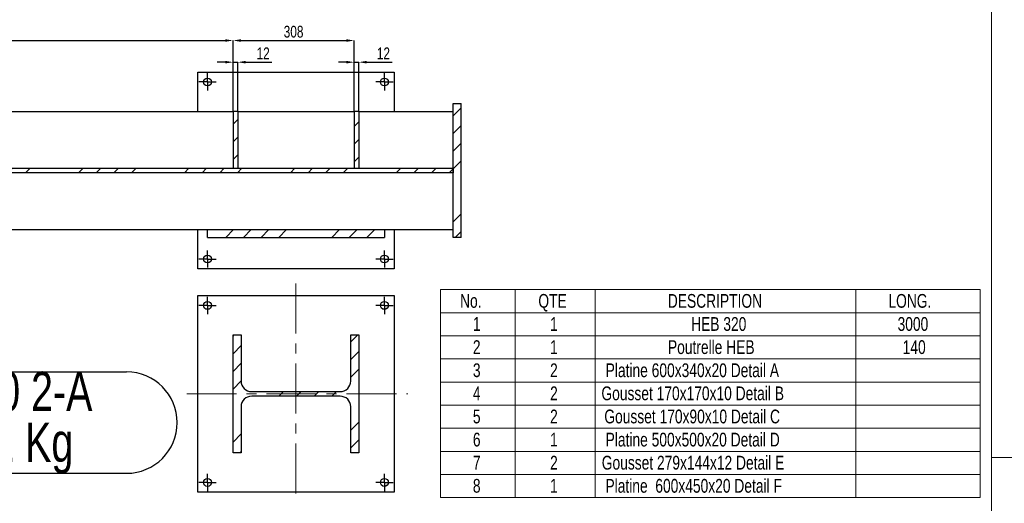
# Model space of a CAD drawing. Header units: millimetres. Extents: x 0 to 1189, y 0 to 841.
# Tile 11 of 29: x 298 to 548, y 309 to 432. Entities that reach past the tile are written whole.
import ezdxf

# ---------------------------------------------------------------- set-up
doc = ezdxf.new("R2010")
doc.units = ezdxf.units.MM
doc.header["$PDSIZE"] = -1
doc.linetypes.add('CENTERX2', pattern=[20.32, 12.7, -2.54, 2.54, -2.54])
for name, color, linetype in [('COTES', 1, 'Continuous'), ('NOTES', 6, 'Continuous'), ('TRAIT-FINS', 9, 'Continuous'), ('TRAIT-MIXTES', 3, 'CENTERX2')]:
    doc.layers.add(name, color=color, linetype=linetype)
doc.layers.add('TRAIT-FORT', color=4, linetype='Continuous', lineweight=25)
doc.styles.add('SLDTEXTSTYLE0', font='TXT', dxfattribs={"width": 0.75})
doc.dimstyles.new('SLDDIMSTYLE0', dxfattribs={"dimtxt": 3, "dimasz": 2, "dimexe": 0, "dimexo": 0.0625, "dimgap": 0.75, "dimtad": 1, "dimdec": 0, "dimlfac": 10, "dimrnd": 1e-09, "dimzin": 12, "dimdsep": 46, "dimtxsty": 'SLDTEXTSTYLE0', "dimsah": 1, "dimcen": 0.09, "dimadec": 0, "dimazin": 3, "dimtfac": 1, "dimtdec": 0, "dimtofl": 0, "dimtmove": 0, "dimatfit": 3, "dimfxl": 1, "dimfrac": 2, "dimtolj": 1, "dimtzin": 12, "dimarcsym": 0})
doc.dimstyles.new('SLDDIMSTYLE1', dxfattribs={"dimtxt": 3, "dimasz": 2, "dimexe": 0, "dimexo": 0.0625, "dimgap": 0.75, "dimtad": 1, "dimdec": 0, "dimlfac": 10, "dimrnd": 1e-09, "dimzin": 12, "dimdsep": 46, "dimtxsty": 'SLDTEXTSTYLE0', "dimsah": 1, "dimcen": 0.09, "dimadec": 0, "dimazin": 3, "dimtfac": 1, "dimtdec": 0, "dimtmove": 0, "dimatfit": 0, "dimfxl": 1, "dimfrac": 2, "dimtolj": 1, "dimtzin": 12, "dimarcsym": 0})
pattern_1 = [(45, (0, 0), (-13.4704, 13.4704), []), (45, (4.49, 2e-323), (-13.4704, 13.4704), []), (45, (8.98, 4e-323), (-13.4704, 13.4704), []), (45, (13.47, 6e-323), (-13.4704, 13.4704), [])]

# ---------------------------------------------------------------- blocks, each defined once
blk = doc.blocks.new('SW_TABLEANNOTATION_1')
at = {"color": 0, "linetype": 'Continuous', "lineweight": 18}
for p, q in [((0, 0), (0, -52.89)), ((137.25, 0), (0, 0)), ((18.98, 0), (18.98, -5.88)), ((39.29, 0), (39.29, -5.88)), ((105.58, 0), (105.58, -5.88)), ((137.25, -52.89), (137.25, 0)), ((0, -5.88), (137.25, -5.88)), ((18.98, -5.88), (18.98, -52.89)), ((39.29, -5.88), (39.29, -52.89)), ((105.58, -5.88), (105.58, -52.89)), ((0, -11.75), (137.25, -11.75)), ((0, -17.63), (137.25, -17.63)), ((0, -23.51), (137.25, -23.51)), ((0, -29.38), (137.25, -29.38)), ((0, -35.26), (137.25, -35.26)), ((0, -41.14), (137.25, -41.14)), ((0, -47.01), (137.25, -47.01)), ((0, -52.89), (137.25, -52.89))]:
    blk.add_line(p, q, dxfattribs=at)
at = {"color": 0, "linetype": 'Continuous', "lineweight": 18, "char_height": 3.5, "attachment_point": 1, "style": 'SLDTEXTSTYLE0'}
for s, insert in [('No.', (4.94, -1.12)), ('QTE', (24.86, -1.12)), ('DESCRIPTION', (57.79, -1.12)), ('LONG.', (113.91, -1.12)), ('1', (8.2, -6.99)), ('1', (27.84, -6.99)), ('HEB 320', (63.72, -6.99)), ('3000', (116.24, -6.99)), ('2', (8.2, -12.87)), ('1', (27.84, -12.87)), ('Poutrelle HEB', (57.82, -12.87)), ('140', (117.54, -12.87)), ('3', (8.2, -18.75)), ('2', (27.84, -18.75)), ('Platine 600x340x20 Detail A', (41.98, -18.75)), ('4', (8.2, -24.62)), ('2', (27.84, -24.62)), ('Gousset 170x170x10 Detail B', (40.9, -24.62)), ('5', (8.2, -30.5)), ('2', (27.84, -30.5)), ('Gousset 170x90x10 Detail C', (41.64, -30.5)), ('6', (8.2, -36.38)), ('1', (27.84, -36.38)), ('Platine 500x500x20 Detail D', (41.97, -36.38)), ('7', (8.2, -42.25)), ('2', (27.84, -42.25)), ('Gousset 279x144x12 Detail E', (40.99, -42.25)), ('8', (8.2, -48.13)), ('1', (27.84, -48.13)), ('Platine  600x450x20 Detail F', (41.93, -48.13))]:
    blk.add_mtext(s, dxfattribs=dict(at, insert=insert))
blk = doc.blocks.new('SW_NOTE_6')
at = {"layer": 'NOTES', "color": 0}
for p, q in [((-0.02, 12.84), (72.81, 12.84)), ((72.81, -12.95), (-0.02, -12.95))]:
    blk.add_line(p, q, dxfattribs=at)
for centre, start, end in [((-0.02, -0.05), 90, 270), ((72.81, -0.05), 270, 90)]:
    blk.add_arc(centre, 12.89, start, end, dxfattribs=at)
at = {"layer": 'NOTES', "color": 0, "char_height": 10, "attachment_point": 2, "style": 'SLDTEXTSTYLE0'}
for s, insert in [('HEB320 2-A', (36.25, 12.89)), ('548.11 Kg', (36.4, -0.04))]:
    blk.add_mtext(s, dxfattribs=dict(at, insert=insert))
blk = doc.blocks.new('SW_CENTERMARKSYMBOL_193')
at = {"layer": 'TRAIT-MIXTES', "color": 0}
for p, q in [((-1.2, 0), (-2.2, 0)), ((0, 0), (-1.2, 0)), ((0, 1.2), (0, 2.2)), ((0, 0), (0, 1.2)), ((0, 0), (0, -1.2)), ((0, 0), (1.2, 0)), ((1.2, 0), (2.2, 0)), ((0, -1.2), (0, -2.2))]:
    blk.add_line(p, q, dxfattribs=at)
blk = doc.blocks.new('SW_CENTERMARKSYMBOL_194')
at = {"layer": 'TRAIT-MIXTES', "color": 0}
for p, q in [((-1.2, 0), (-2.2, 0)), ((0, 0), (-1.2, 0)), ((0, 1.2), (0, 2.2)), ((0, 0), (0, 1.2)), ((0, 0), (0, -1.2)), ((0, 0), (1.2, 0)), ((1.2, 0), (2.2, 0)), ((0, -1.2), (0, -2.2))]:
    blk.add_line(p, q, dxfattribs=at)
blk = doc.blocks.new('SW_CENTERMARKSYMBOL_195')
at = {"layer": 'TRAIT-MIXTES', "color": 0}
for p, q in [((-1.2, 0), (-2.2, 0)), ((0, 0), (-1.2, 0)), ((0, 1.2), (0, 2.2)), ((0, 0), (0, 1.2)), ((0, 0), (0, -1.2)), ((0, 0), (1.2, 0)), ((1.2, 0), (2.2, 0)), ((0, -1.2), (0, -2.2))]:
    blk.add_line(p, q, dxfattribs=at)
blk = doc.blocks.new('SW_CENTERMARKSYMBOL_196')
at = {"layer": 'TRAIT-MIXTES', "color": 0}
for p, q in [((-1.2, 0), (-2.2, 0)), ((0, 0), (-1.2, 0)), ((0, 1.2), (0, 2.2)), ((0, 0), (0, 1.2)), ((0, 0), (0, -1.2)), ((0, 0), (1.2, 0)), ((1.2, 0), (2.2, 0)), ((0, -1.2), (0, -2.2))]:
    blk.add_line(p, q, dxfattribs=at)
blk = doc.blocks.new('_D_240')
at = {"layer": 'COTES', "color": 0, "lineweight": -2, "transparency": 16777216}
for p, q in [((106, 411.16), (106, 427.13)), ((108, 427.13), (350, 427.13)), ((352, 409.16), (352, 427.13))]:
    blk.add_line(p, q, dxfattribs=at)
at = {"layer": 'COTES', "color": 0, "transparency": 16777216}
for points in [[(108, 427.46), (108, 426.8), (106, 427.13)], [(350, 427.46), (350, 426.8), (352, 427.13)]]:
    blk.add_solid(points, dxfattribs=at)
at = {"layer": 'Defpoints', "color": 0, "transparency": 16777216}
for p in [(352, 427.13), (106, 411.09), (352, 409.09)]:
    blk.add_point(p, dxfattribs=at)
at = {"layer": 'COTES', "color": 0, "transparency": 16777216, "insert": (229, 430.88), "char_height": 3, "attachment_point": 2, "style": 'SLDTEXTSTYLE0'}
blk.add_mtext('\\A1;2460', dxfattribs=at)
blk = doc.blocks.new('_D_241')
at = {"layer": 'COTES', "color": 0, "lineweight": -2, "transparency": 16777216}
for p, q in [((352, 409.16), (352, 427.13)), ((354, 427.13), (380.8, 427.13)), ((382.8, 409.16), (382.8, 427.13))]:
    blk.add_line(p, q, dxfattribs=at)
at = {"layer": 'COTES', "color": 0, "transparency": 16777216}
for points in [[(354, 427.46), (354, 426.8), (352, 427.13)], [(380.8, 427.46), (380.8, 426.8), (382.8, 427.13)]]:
    blk.add_solid(points, dxfattribs=at)
at = {"layer": 'Defpoints', "color": 0, "transparency": 16777216}
for p in [(382.8, 427.13), (352, 409.09), (382.8, 409.09)]:
    blk.add_point(p, dxfattribs=at)
at = {"layer": 'COTES', "color": 0, "transparency": 16777216, "insert": (367.4, 430.88), "char_height": 3, "attachment_point": 2, "style": 'SLDTEXTSTYLE0'}
blk.add_mtext('\\A1;308', dxfattribs=at)
blk = doc.blocks.new('_D_242')
at = {"layer": 'COTES', "color": 0, "lineweight": -2, "transparency": 16777216}
for p, q in [((350, 421.62), (348, 421.62)), ((352, 409.16), (352, 421.62)), ((352, 421.62), (353.2, 421.62)), ((353.2, 409.16), (353.2, 421.62)), ((355.2, 421.62), (361.9, 421.62))]:
    blk.add_line(p, q, dxfattribs=at)
at = {"layer": 'COTES', "color": 0, "transparency": 16777216}
for points in [[(350, 421.95), (350, 421.29), (352, 421.62)], [(355.2, 421.95), (355.2, 421.29), (353.2, 421.62)]]:
    blk.add_solid(points, dxfattribs=at)
at = {"layer": 'Defpoints', "color": 0, "transparency": 16777216}
for p in [(352, 421.62), (352, 409.09), (353.2, 409.09)]:
    blk.add_point(p, dxfattribs=at)
at = {"layer": 'COTES', "color": 0, "transparency": 16777216, "insert": (359.65, 425.37), "char_height": 3, "attachment_point": 2, "style": 'SLDTEXTSTYLE0'}
blk.add_mtext('\\A1;12', dxfattribs=at)
blk = doc.blocks.new('_D_243')
at = {"layer": 'COTES', "color": 0, "lineweight": -2, "transparency": 16777216}
for p, q in [((380.8, 421.62), (378.8, 421.62)), ((382.8, 409.16), (382.8, 421.62)), ((382.8, 421.62), (384, 421.62)), ((384, 409.16), (384, 421.62)), ((386, 421.62), (392.5, 421.62))]:
    blk.add_line(p, q, dxfattribs=at)
at = {"layer": 'COTES', "color": 0, "transparency": 16777216}
for points in [[(380.8, 421.95), (380.8, 421.29), (382.8, 421.62)], [(386, 421.95), (386, 421.29), (384, 421.62)]]:
    blk.add_solid(points, dxfattribs=at)
at = {"layer": 'Defpoints', "color": 0, "transparency": 16777216}
for p in [(384, 421.62), (382.8, 409.09), (384, 409.09)]:
    blk.add_point(p, dxfattribs=at)
at = {"layer": 'COTES', "color": 0, "transparency": 16777216, "insert": (390.25, 425.37), "char_height": 3, "attachment_point": 2, "style": 'SLDTEXTSTYLE0'}
blk.add_mtext('\\A1;12', dxfattribs=at)
blk = doc.blocks.new('SW_CENTERMARKSYMBOL_197')
at = {"layer": 'TRAIT-MIXTES', "color": 0}
for p, q in [((-1.2, 0), (-2.2, 0)), ((0, 0), (-1.2, 0)), ((0, 1.2), (0, 2.2)), ((0, 0), (0, 1.2)), ((0, 0), (0, -1.2)), ((0, 0), (1.2, 0)), ((1.2, 0), (2.2, 0)), ((0, -1.2), (0, -2.2))]:
    blk.add_line(p, q, dxfattribs=at)
blk = doc.blocks.new('SW_CENTERMARKSYMBOL_198')
at = {"layer": 'TRAIT-MIXTES', "color": 0}
for p, q in [((-1.2, 0), (-2.2, 0)), ((0, 0), (-1.2, 0)), ((0, 1.2), (0, 2.2)), ((0, 0), (0, 1.2)), ((0, 0), (0, -1.2)), ((0, 0), (1.2, 0)), ((1.2, 0), (2.2, 0)), ((0, -1.2), (0, -2.2))]:
    blk.add_line(p, q, dxfattribs=at)
blk = doc.blocks.new('SW_CENTERMARKSYMBOL_199')
at = {"layer": 'TRAIT-MIXTES', "color": 0}
for p, q in [((-1.2, 0), (-2.2, 0)), ((0, 0), (-1.2, 0)), ((0, 1.2), (0, 2.2)), ((0, 0), (0, 1.2)), ((0, 0), (0, -1.2)), ((0, 0), (1.2, 0)), ((1.2, 0), (2.2, 0)), ((0, -1.2), (0, -2.2))]:
    blk.add_line(p, q, dxfattribs=at)
blk = doc.blocks.new('SW_CENTERMARKSYMBOL_200')
at = {"layer": 'TRAIT-MIXTES', "color": 0}
for p, q in [((-1.2, 0), (-2.2, 0)), ((0, 0), (-1.2, 0)), ((0, 1.2), (0, 2.2)), ((0, 0), (0, 1.2)), ((0, 0), (0, -1.2)), ((0, 0), (1.2, 0)), ((1.2, 0), (2.2, 0)), ((0, -1.2), (0, -2.2))]:
    blk.add_line(p, q, dxfattribs=at)

msp = doc.modelspace()

# ---------------------------------------------------------------- hatches: boundary and pattern name
at = {"layer": 'TRAIT-FINS'}
h = msp.add_hatch(dxfattribs=at)
h.set_pattern_fill('DIN 201 ACIER ET FONTE', color=256, style=0, pattern_type=2)
h.set_pattern_definition(pattern_1)
h.paths.add_polyline_path([(410, 411.09), (408, 411.09), (408, 377.09), (410, 377.09)], flags=0)
h = msp.add_hatch(dxfattribs=at)
h.set_pattern_fill('DIN 201 ACIER ET FONTE', color=256, style=0, pattern_type=2)
h.set_pattern_definition(pattern_1)
h.paths.add_polyline_path([(353.2, 409.09), (352, 409.09), (352, 394.67), (353.2, 394.67)], flags=0)
h = msp.add_hatch(dxfattribs=at)
h.set_pattern_fill('DIN 201 ACIER ET FONTE', color=256, style=0, pattern_type=2)
h.set_pattern_definition(pattern_1)
h.paths.add_polyline_path([(384, 409.09), (382.8, 409.09), (382.8, 394.67), (384, 394.67)], flags=0)
h = msp.add_hatch(dxfattribs=at)
h.set_pattern_fill('DIN 201 ACIER ET FONTE', color=256, style=0, pattern_type=2)
h.set_pattern_definition(pattern_1)
h.paths.add_polyline_path([(408, 394.67), (108, 394.67), (108, 393.52), (408, 393.52)], flags=0)
h = msp.add_hatch(dxfattribs=at)
h.set_pattern_fill('DIN 201 ACIER ET FONTE', color=256, style=0, pattern_type=2)
h.set_pattern_definition(pattern_1)
h.paths.add_polyline_path([(345.5, 379.09), (345.5, 377.09), (390.5, 377.09), (390.5, 379.09)], flags=0)
h = msp.add_hatch(dxfattribs=at)
h.set_pattern_fill('DIN 201 ACIER ET FONTE', color=256, style=0, pattern_type=2)
h.set_pattern_definition(pattern_1)
edge = h.paths.add_edge_path(flags=0)
edge.add_line((352, 322.3), (354.05, 322.3))
edge.add_line((354.05, 322.3), (354.05, 334.02))
edge.add_arc((356.75, 334.02), 2.7, 90, 180, ccw=False)
edge.add_line((356.75, 336.72), (379.25, 336.72))
edge.add_arc((379.25, 334.02), 2.7, 0, 90, ccw=False)
edge.add_line((381.95, 334.02), (381.95, 322.3))
edge.add_line((381.95, 322.3), (384, 322.3))
edge.add_line((384, 322.3), (384, 352.3))
edge.add_line((384, 352.3), (381.95, 352.3))
edge.add_line((381.95, 352.3), (381.95, 340.57))
edge.add_arc((379.25, 340.57), 2.7, 270, 360, ccw=False)
edge.add_line((379.25, 337.87), (356.75, 337.87))
edge.add_arc((356.75, 340.57), 2.7, 180, 270, ccw=False)
edge.add_line((354.05, 340.57), (354.05, 352.3))
edge.add_line((354.05, 352.3), (352, 352.3))
edge.add_line((352, 352.3), (352, 322.3))

# ---------------------------------------------------------------- linework, layer by layer
at = {"lineweight": 18}
for p, q in [((544.93, 614.85), (544.93, 300.89)), ((544.93, 614.85), (544.93, 321.17)), ((1042.12, 321.17), (544.93, 321.17))]:
    msp.add_line(p, q, dxfattribs=at)
at = {"layer": 'TRAIT-FORT', "lineweight": 25}
for p, q in [((343, 409.09), (343, 419.09)), ((343, 419.09), (393, 419.09)), ((393, 419.09), (393, 409.09)), ((408, 411.09), (410, 411.09)), ((408, 377.09), (408, 411.09)), ((410, 377.09), (410, 411.09)), ((108, 409.09), (352, 409.09)), ((352, 409.09), (352, 394.67)), ((353.2, 409.09), (352, 409.09)), ((353.2, 409.09), (353.2, 394.67)), ((353.2, 409.09), (382.8, 409.09)), ((382.8, 409.09), (382.8, 394.67)), ((384, 409.09), (382.8, 409.09)), ((384, 409.09), (408, 409.09)), ((384, 409.09), (384, 394.67)), ((108, 394.67), (408, 394.67)), ((408, 393.52), (108, 393.52)), ((352, 394.67), (353.2, 394.67)), ((382.8, 394.67), (384, 394.67)), ((408, 394.67), (408, 393.52)), ((108, 379.09), (345.5, 379.09)), ((343, 369.09), (343, 379.09)), ((345.5, 379.09), (390.5, 379.09)), ((345.5, 377.09), (345.5, 379.09)), ((390.5, 379.09), (390.5, 377.09)), ((390.5, 379.09), (408, 379.09)), ((393, 379.09), (393, 369.09)), ((345.5, 377.09), (390.5, 377.09)), ((410, 377.09), (408, 377.09)), ((393, 369.09), (343, 369.09)), ((343, 312.3), (343, 362.3)), ((343, 362.3), (393, 362.3)), ((393, 362.3), (393, 312.3)), ((352, 352.3), (354.05, 352.3)), ((352, 322.3), (352, 352.3)), ((354.05, 352.3), (354.05, 340.57)), ((381.95, 352.3), (384, 352.3)), ((381.95, 340.57), (381.95, 352.3)), ((384, 352.3), (384, 322.3)), ((356.75, 337.87), (379.25, 337.87)), ((379.25, 336.72), (356.75, 336.72)), ((354.05, 334.02), (354.05, 322.3)), ((381.95, 322.3), (381.95, 334.02)), ((354.05, 322.3), (352, 322.3)), ((384, 322.3), (381.95, 322.3)), ((393, 312.3), (343, 312.3))]:
    msp.add_line(p, q, dxfattribs=at)
for centre in [(345.5, 416.59), (390.5, 416.59), (345.5, 371.59), (390.5, 371.59), (345.5, 359.8), (390.5, 359.8), (345.5, 314.8), (390.5, 314.8)]:
    msp.add_circle(centre, 1, dxfattribs=at)
for centre, start, end in [((356.75, 340.57), 180, 270), ((379.25, 340.57), 270, 0), ((356.75, 334.02), 90, 180), ((379.25, 334.02), 0, 90)]:
    msp.add_arc(centre, 2.7, start, end, dxfattribs=at)
at = {"layer": 'TRAIT-MIXTES', "lineweight": 18}
for p, q in [((368, 365.33), (368, 310.08)), ((340.21, 337.3), (396.47, 337.3))]:
    msp.add_line(p, q, dxfattribs=at)

# ---------------------------------------------------------------- block references
at = {"lineweight": 18}
msp.add_blockref('SW_TABLEANNOTATION_1', (404.81, 363.81), dxfattribs=at)
at = {"layer": 'NOTES'}
msp.add_blockref('SW_NOTE_6', (252.1, 330.05), dxfattribs=at)
at = {"layer": 'TRAIT-MIXTES'}
for name, p in [('SW_CENTERMARKSYMBOL_199', (345.5, 416.59)), ('SW_CENTERMARKSYMBOL_200', (390.5, 416.59)), ('SW_CENTERMARKSYMBOL_198', (345.5, 371.59)), ('SW_CENTERMARKSYMBOL_197', (390.5, 371.59)), ('SW_CENTERMARKSYMBOL_193', (345.5, 359.8)), ('SW_CENTERMARKSYMBOL_196', (390.5, 359.8)), ('SW_CENTERMARKSYMBOL_194', (345.5, 314.8)), ('SW_CENTERMARKSYMBOL_195', (390.5, 314.8))]:
    msp.add_blockref(name, p, dxfattribs=at)

# ---------------------------------------------------------------- dimensions: what is measured, and where the dimension line sits
at = {"layer": 'COTES'}
for base, p1, p2, dimstyle, picture, middle in [((352, 427.13), (106, 411.09), (352, 409.09), 'SLDDIMSTYLE0', '_D_240', (229, 427.13)), ((382.8, 427.13), (352, 409.09), (382.8, 409.09), 'SLDDIMSTYLE0', '_D_241', (367.4, 427.13)), ((352, 421.62), (353.2, 409.09), (352, 409.09), 'SLDDIMSTYLE1', '_D_242', (359.65, 421.62)), ((384, 421.62), (382.8, 409.09), (384, 409.09), 'SLDDIMSTYLE1', '_D_243', (390.25, 421.62))]:
    dim = msp.add_linear_dim(base=base, p1=p1, p2=p2, dimstyle=dimstyle, dxfattribs=at)
    dim.commit()
    dim.dimension.update_dxf_attribs({"geometry": picture, "text_midpoint": middle, "dimtype": 160})

doc.saveas('drawing.dxf')
